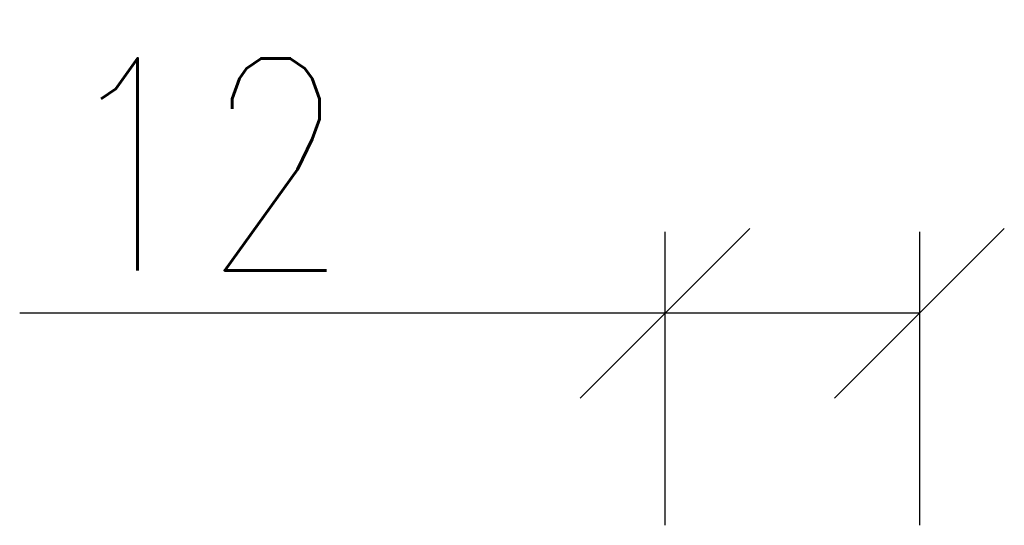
# Model space of a CAD drawing. Header units: millimetres. Extents: x -66901 to 936319, y -323998 to 488548.
# Tile 84 of 84: x 727405 to 727869, y 482210 to 482449. Entities that reach past the tile are written whole.
import ezdxf

# ---------------------------------------------------------------- set-up
doc = ezdxf.new("R2010")
doc.units = ezdxf.units.MM
doc.header["$LTSCALE"] = 5
doc.header["$MEASUREMENT"] = 0
doc.layers.add('A_WYMIAROWANIE', color=7, linetype='Continuous', lineweight=9)
doc.layers.add('K-WYMIARY', color=254, linetype='Continuous')
doc.styles.get("Standard").update_dxf_attribs({"font": 'simplex.shx', "width": 0.8})
doc.dimstyles.new('1 do 100', dxfattribs={"dimtxt": 10, "dimasz": 8, "dimexe": 10, "dimexo": 10, "dimgap": 2, "dimtad": 1, "dimdec": 0, "dimtxsty": 'Standard', "dimblk": 'OBLIQUE', "dimcen": 2.5, "dimadec": 0, "dimazin": 0, "dimtfac": 1, "dimtdec": 0, "dimtmove": 0, "dimatfit": 3, "dimldrblk": 'OBLIQUE', "dimfxl": 10, "dimfxlon": 1, "dimarcsym": 0})

# ---------------------------------------------------------------- blocks, each defined once
blk = doc.blocks.new('_Oblique')
at = {"color": 0, "linetype": 'ByBlock', "lineweight": -2}
blk.add_line((-0.5, -0.5), (0.5, 0.5), dxfattribs=at)
blk = doc.blocks.new('*D688')
at = {"layer": 'A_WYMIAROWANIE', "color": 0, "lineweight": -2, "ltscale": 2, "transparency": 16777216}
for p, q in [((19874.767, 19538.68), (19874.767, 19524.833)), ((19886.767, 19538.68), (19886.767, 19524.833)), ((19874.767, 19534.833), (19844.349, 19534.833)), ((19886.767, 19534.833), (19874.767, 19534.833))]:
    blk.add_line(p, q, dxfattribs=at)
at = {"layer": 'Defpoints', "color": 0, "ltscale": 2, "transparency": 16777216}
for p in [(19874.767, 19548.68), (19886.767, 19548.68), (19886.767, 19534.833)]:
    blk.add_point(p, dxfattribs=at)
at = {"layer": 'A_WYMIAROWANIE', "color": 0, "lineweight": -2, "ltscale": 2, "transparency": 16777216, "xscale": 8, "yscale": 8, "zscale": 8, "rotation": 180}
blk.add_blockref('_Oblique', (19874.767, 19534.833), dxfattribs=at)
at = {"layer": 'A_WYMIAROWANIE', "color": 0, "lineweight": -2, "ltscale": 2, "transparency": 16777216, "xscale": 8, "yscale": 8, "zscale": 8}
blk.add_blockref('_Oblique', (19886.767, 19534.833), dxfattribs=at)
at = {"layer": 'A_WYMIAROWANIE', "color": 0, "ltscale": 2, "transparency": 16777216, "insert": (19852.99, 19541.853), "char_height": 10, "attachment_point": 5}
blk.add_mtext('12', dxfattribs=at)
blk = doc.blocks.new('A$C577C022B')
at = {"layer": 'A_WYMIAROWANIE', "ltscale": 2}
dim = blk.add_linear_dim(base=(-43, 19534.833), p1=(-55, 19548.68), p2=(-43, 19548.68), dimstyle='1 do 100', dxfattribs=at)
dim.commit()
dim.dimension.update_dxf_attribs({"geometry": '*D688', "text_midpoint": (-76.778, 19534.833), "dimtype": 128, "insert": (-19929.767, 0)})

msp = doc.modelspace()

# ---------------------------------------------------------------- block references
at = {"layer": 'K-WYMIARY', "xscale": 10, "yscale": 10, "zscale": 10}
msp.add_blockref('A$C577C022B', (728259, 286961.848), dxfattribs=at)
msp.add_blockref('A$C577C022B', (728259, 286961.848), dxfattribs=at)

doc.saveas('drawing.dxf')
